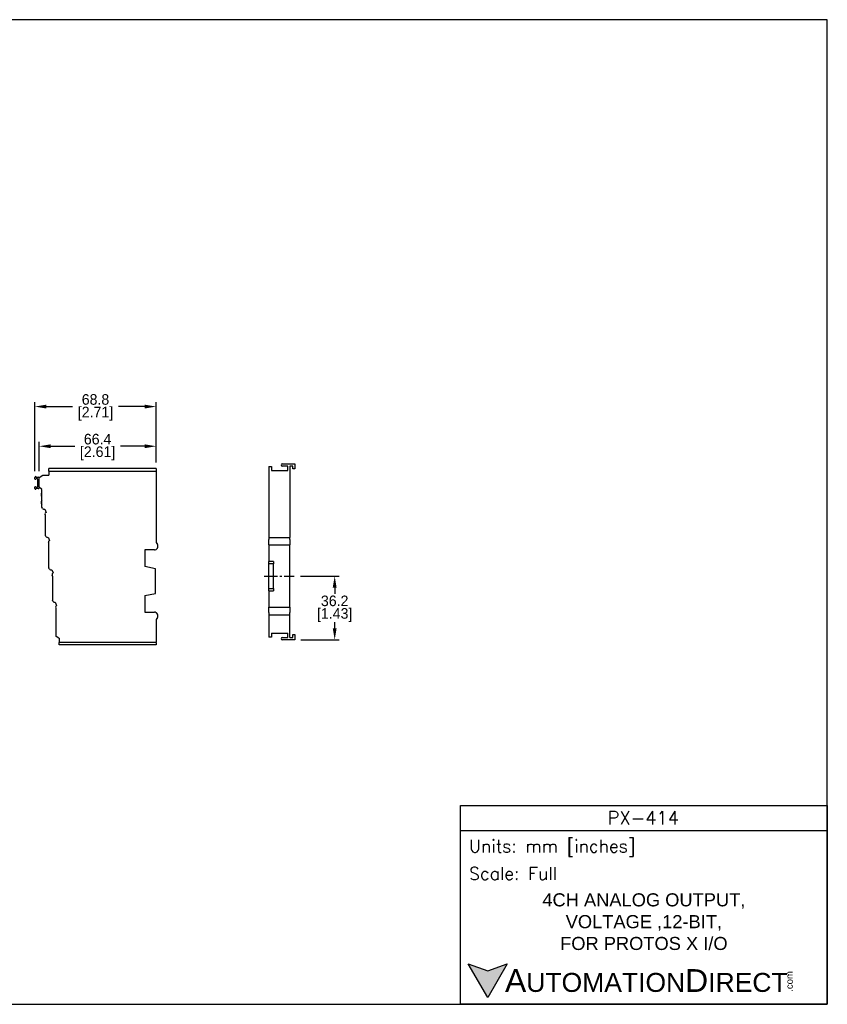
# Model space of a CAD drawing. Header units: inches. Extents: x 0 to 864, y 0 to 559.
# Tile 3 of 3: x 405 to 864, y 0 to 559. Entities that reach past the tile are written whole.
import ezdxf

# ---------------------------------------------------------------- set-up
doc = ezdxf.new("R2010")
doc.units = ezdxf.units.IN
doc.header["$LTSCALE"] = 10
doc.header["$MEASUREMENT"] = 0
doc.linetypes.add('CENTER2', pattern=[1.125, 0.75, -0.125, 0.125, -0.125])
for name, color, linetype in [('CENTERLINE', 40, 'CENTER2'), ('DIMENSIONS', 140, 'Continuous'), ('TEXT', 140, 'Continuous')]:
    doc.layers.add(name, color=color, linetype=linetype)
doc.styles.add('\\M+2ABAC\\M+2A6A11', font='txt')
doc.styles.add('ROMANS', font='romans.shx')
doc.dimstyles.get("Standard").update_dxf_attribs({"dimtxt": 6, "dimasz": 6.5, "dimexe": 2.5, "dimexo": 3.5, "dimgap": 1, "dimtad": 0, "dimtih": 1, "dimtoh": 1, "dimdec": 1, "dimzin": 0, "dimdsep": 46, "dimtxsty": 'Standard', "dimcen": 0, "dimadec": 0, "dimazin": 0, "dimtfac": 1, "dimtdec": 1, "dimtofl": 0, "dimtmove": 0, "dimatfit": 3, "dimfxl": 0, "dimtolj": 1, "dimtzin": 0, "dimarcsym": 0})

# ---------------------------------------------------------------- blocks, each defined once
blk = doc.blocks.new('*D13')
at = {"layer": 'DEFPOINTS', "color": 0}
for p in [(413.8, 339.23), (482.6, 304.03), (413.8, 298.98)]:
    blk.add_point(p, dxfattribs=at)
at = {"layer": 'DIMENSIONS', "color": 0, "lineweight": -2}
for p, q in [((413.8, 302.48), (413.8, 341.73)), ((482.6, 307.53), (482.6, 341.73)), ((420.3, 339.23), (435.2, 339.23)), ((476.1, 339.23), (461.2, 339.23))]:
    blk.add_line(p, q, dxfattribs=at)
at = {"layer": 'DIMENSIONS', "color": 0}
for points in [[(420.3, 340.32), (420.3, 338.15), (413.8, 339.23)], [(476.1, 340.32), (476.1, 338.15), (482.6, 339.23)]]:
    blk.add_solid(points, dxfattribs=at)
at = {"layer": 'DIMENSIONS', "color": 0, "char_height": 6, "attachment_point": 5}
for s, insert in [('\\A1;68.8', (448.2, 343.23)), ('\\A1;[2.71]', (448.2, 335.23))]:
    blk.add_mtext(s, dxfattribs=dict(at, insert=insert))
blk = doc.blocks.new('*D14')
at = {"layer": 'DEFPOINTS', "color": 0}
for p in [(482.6, 316.71), (482.6, 304.03), (416.2, 299.02)]:
    blk.add_point(p, dxfattribs=at)
at = {"layer": 'DIMENSIONS', "color": 0, "lineweight": -2}
for p, q in [((416.2, 302.52), (416.2, 319.21)), ((482.6, 307.53), (482.6, 319.21)), ((422.7, 316.71), (436.4, 316.71)), ((476.1, 316.71), (462.4, 316.71))]:
    blk.add_line(p, q, dxfattribs=at)
at = {"layer": 'DIMENSIONS', "color": 0}
for points in [[(422.7, 317.8), (422.7, 315.63), (416.2, 316.71)], [(476.1, 317.8), (476.1, 315.63), (482.6, 316.71)]]:
    blk.add_solid(points, dxfattribs=at)
at = {"layer": 'DIMENSIONS', "color": 0, "char_height": 6, "attachment_point": 5}
for s, insert in [('\\A1;66.4', (449.4, 320.71)), ('\\A1;[2.61]', (449.4, 312.71))]:
    blk.add_mtext(s, dxfattribs=dict(at, insert=insert))
blk = doc.blocks.new('*D16')
at = {"layer": 'DEFPOINTS', "color": 0}
for p in [(561.01, 243.03), (561.31, 206.83), (583.97, 206.83)]:
    blk.add_point(p, dxfattribs=at)
at = {"layer": 'DIMENSIONS', "color": 0, "lineweight": -2}
for p, q in [((564.51, 243.03), (586.47, 243.03)), ((583.97, 236.53), (583.97, 232.93)), ((583.97, 213.33), (583.97, 216.93)), ((564.81, 206.83), (586.47, 206.83))]:
    blk.add_line(p, q, dxfattribs=at)
at = {"layer": 'DIMENSIONS', "color": 0}
for points in [[(582.88, 236.53), (585.05, 236.53), (583.97, 243.03)], [(582.88, 213.33), (585.05, 213.33), (583.97, 206.83)]]:
    blk.add_solid(points, dxfattribs=at)
at = {"layer": 'DIMENSIONS', "color": 0, "char_height": 6, "attachment_point": 5}
for s, insert in [('\\A1;36.2', (583.97, 228.93)), ('\\A1;[1.43]', (583.97, 220.93))]:
    blk.add_mtext(s, dxfattribs=dict(at, insert=insert))

msp = doc.modelspace()

# ---------------------------------------------------------------- hatches: boundary and pattern name
at = {"layer": 'TEXT'}
msp.add_hatch(color=256, dxfattribs=at).paths.add_polyline_path([(681.96, 23.02), (670.87, 18.98), (659.78, 23.02), (670.87, 3.82)])

# ---------------------------------------------------------------- linework, layer by layer
for p, q in [((482.6, 304.03), (421.8, 304.03)), ((421.8, 302.63), (421.8, 304.03)), ((421.8, 302.63), (421.8, 302.43)), ((482.6, 302.43), (421.8, 302.43)), ((421.8, 302.43), (421.8, 300.23)), ((482.6, 304.03), (482.6, 302.63)), ((482.6, 302.43), (482.6, 302.63)), ((482.6, 302.43), (482.6, 262.13)), ((546.51, 305.23), (546.51, 264.93)), ((546.51, 305.23), (548.11, 305.23)), ((548.11, 305.23), (548.11, 303.03)), ((548.11, 303.03), (557.31, 303.03)), ((554.21, 306.83), (561.31, 306.83)), ((557.31, 305.43), (554.21, 305.43)), ((557.31, 303.03), (557.31, 305.43)), ((558.51, 305.43), (558.51, 264.93)), ((560.21, 305.43), (558.51, 305.43)), ((560.21, 303.83), (560.21, 305.43)), ((561.31, 303.83), (560.21, 303.83)), ((561.31, 306.83), (561.31, 303.83)), ((413.8, 298.28), (413.8, 298.98)), ((414.6, 298.28), (414.28, 298.04)), ((414.3, 299.48), (414.3, 299.08)), ((414.3, 299.08), (415.7, 299.08)), ((415.4, 293.88), (415.4, 297.88)), ((416.2, 299.02), (418.3, 300.23)), ((416.2, 293.43), (416.2, 299.02)), ((418.3, 300.23), (421.8, 300.23)), ((413.8, 292.78), (413.8, 293.48)), ((414.28, 293.72), (414.6, 293.48)), ((414.3, 292.68), (414.3, 292.28)), ((415.7, 292.68), (414.3, 292.68)), ((417.8, 292.23), (416.2, 293.43)), ((416.2, 293.43), (416.2, 293.18)), ((417.8, 282.14), (417.8, 292.23)), ((418.05, 281.57), (417.8, 282.14)), ((419.36, 281.05), (420.14, 279.2)), ((419.8, 277.43), (419.61, 277.89)), ((419.8, 266.14), (419.8, 277.43)), ((420.05, 265.57), (419.8, 266.14)), ((421.36, 265.05), (422.14, 263.2)), ((546.51, 264.93), (546.51, 263.77)), ((546.51, 264.93), (558.51, 264.93)), ((546.51, 260.73), (546.51, 263.77)), ((558.51, 263.77), (558.51, 264.93)), ((558.51, 263.77), (558.51, 260.73)), ((421.8, 261.43), (421.61, 261.89)), ((421.8, 247.74), (421.8, 261.43)), ((476.2, 257.93), (476.2, 248.55)), ((481.6, 257.93), (476.2, 257.93)), ((482.6, 262.13), (483.31, 260.98)), ((546.51, 260.73), (546.51, 251.34)), ((546.51, 260.73), (558.51, 260.73)), ((558.51, 225.33), (558.51, 260.73)), ((422.05, 247.17), (421.8, 247.74)), ((423.36, 246.65), (424.14, 244.8)), ((482.2, 247.23), (476.2, 248.55)), ((482.2, 233.23), (482.2, 247.23)), ((549.21, 251.34), (546.51, 251.34)), ((546.51, 250.03), (546.51, 251.34)), ((549.21, 250.03), (546.51, 250.03)), ((546.51, 236.03), (546.51, 250.03)), ((549.21, 251.34), (549.21, 250.03)), ((549.21, 236.03), (549.21, 250.03)), ((423.8, 243.03), (423.61, 243.49)), ((423.8, 243.03), (423.8, 229.34)), ((546.51, 236.03), (549.21, 236.03)), ((546.51, 234.72), (546.51, 236.03)), ((546.51, 234.72), (549.21, 234.72)), ((546.51, 234.72), (546.51, 225.33)), ((549.21, 236.03), (549.21, 234.72)), ((424.05, 228.77), (423.8, 229.34)), ((476.2, 231.92), (482.2, 233.23)), ((476.2, 231.92), (476.2, 222.53)), ((425.36, 228.25), (426.14, 226.4)), ((425.8, 224.63), (425.61, 225.09)), ((425.8, 208.74), (425.8, 224.63)), ((546.51, 222.29), (546.51, 225.33)), ((546.51, 225.33), (558.51, 225.33)), ((558.51, 225.33), (558.51, 222.29)), ((476.2, 222.53), (481.6, 222.53)), ((483.31, 219.49), (482.6, 218.33)), ((482.6, 218.33), (482.6, 205.63)), ((546.51, 222.29), (546.51, 221.13)), ((546.51, 221.13), (546.51, 208.43)), ((546.51, 221.13), (558.51, 221.13)), ((558.51, 221.13), (558.51, 222.29)), ((558.51, 208.23), (558.51, 221.13)), ((427.38, 207.83), (425.8, 208.74)), ((427.6, 207.83), (427.38, 207.83)), ((427.6, 207.83), (427.6, 205.63)), ((548.11, 208.43), (546.51, 208.43)), ((548.11, 210.63), (548.11, 208.43)), ((548.11, 210.63), (557.31, 210.63)), ((554.21, 208.23), (557.31, 208.23)), ((561.31, 206.83), (554.21, 206.83)), ((557.31, 208.23), (557.31, 210.63)), ((558.51, 208.23), (560.21, 208.23)), ((560.21, 209.83), (561.31, 209.83)), ((560.21, 208.23), (560.21, 209.83)), ((561.31, 209.83), (561.31, 206.83)), ((427.6, 205.63), (427.6, 205.43)), ((482.6, 205.43), (427.6, 205.43)), ((427.6, 204.03), (427.6, 205.43)), ((482.6, 204.03), (427.6, 204.03)), ((482.6, 205.43), (482.6, 205.63)), ((482.6, 205.43), (482.6, 204.03))]:
    msp.add_line(p, q)
for centre, radius, start, end in [((554.21, 306.13), 0.7, 90, 270), ((414.3, 298.98), 0.5, 90, 180), ((414.1, 298.28), 0.3, 180, 306.8699), ((414.9, 297.88), 0.5, 0, 126.8699), ((415.7, 298.58), 0.5, 0, 90), ((414.1, 293.48), 0.3, 53.1301, 180), ((414.3, 292.78), 0.5, 180, 270), ((414.9, 293.88), 0.5, 233.1301, 0), ((415.7, 293.18), 0.5, 270, 0), ((418.8, 289.23), 1.5, 131.8103, 228.1897), ((418.8, 284.83), 1.5, 131.8103, 228.1897), ((418.97, 281.97), 1, 203, 293), ((420.53, 278.28), 1, 113, 203), ((420.97, 265.97), 1, 203, 293), ((422.53, 262.28), 1, 113, 203), ((481.6, 259.93), 2, 270, 31.4096), ((422.97, 247.57), 1, 203, 293), ((424.53, 243.88), 1, 113, 203), ((424.97, 229.17), 1, 203, 293), ((426.53, 225.48), 1, 113, 203), ((481.6, 220.53), 2, 328.5904, 90), ((554.21, 207.53), 0.7, 90, 270)]:
    msp.add_arc(centre, radius, start, end)
at = {"layer": 'CENTERLINE'}
msp.add_line((544.01, 243.03), (561.01, 243.03), dxfattribs=at)
at = {"layer": 'DEFPOINTS'}
msp.add_lwpolyline([(0, 0), (863.6, 0), (863.6, 558.8), (0, 558.8)], close=True, dxfattribs=at)
at = {"layer": 'TEXT'}
msp.add_line((655.33, 98.56), (863.6, 98.56), dxfattribs=at)
for points in [[(655.33, 0), (655.33, 112.92), (863.6, 112.92), (863.6, 0)], [(681.96, 23.02), (670.87, 3.82), (659.78, 23.02), (670.87, 18.98)]]:
    msp.add_lwpolyline(points, close=True, dxfattribs=at)

# ---------------------------------------------------------------- texts
for s, insert, char_height, width, attachment_point, style in [('PX-414', (759.14, 105.84), 7.424, 139.7542, 5, 'ROMANS'), (' Units: mm [inches]', (655.33, 88.58), 7.1781, 208.2697, 4, 'ROMANS'), (' Scale: Full', (655.33, 74.22), 7.1781, 208.2697, 4, 'ROMANS'), ('{\\fArial|b0|i0|c0|p34;     \\H1.2x;A\\H0.8333x;UTOMATION\\H1.2x;D\\H0.8333x;IRECT}', (659.78, 13.42), 10.7671, 182.3913, 4, '\\M+2ABAC\\M+2A6A11')]:
    msp.add_mtext(s, dxfattribs=dict(at, insert=insert, char_height=char_height, width=width, attachment_point=attachment_point, style=style))
at = {"layer": 'TEXT', "insert": (759.47, 46.86), "char_height": 7.4245, "width": 166.3988, "attachment_point": 5}
msp.add_mtext('{\\fArial|b0|i0|c0|p34;4CH ANALOG OUTPUT, \\PVOLTAGE ,12-BIT, \\PFOR PROTOS X I/O}', dxfattribs=at)
at = {"layer": 'TEXT', "insert": (840.11, 7.11), "char_height": 3.8762, "width": 11.4864, "attachment_point": 1, "rotation": 90, "style": '\\M+2ABAC\\M+2A6A11'}
msp.add_mtext('{\\fArial|b0|i0|c0|p34;.com}', dxfattribs=at)

# ---------------------------------------------------------------- dimensions: what is measured, and where the dimension line sits
at = {"layer": 'DIMENSIONS'}
for base, p1, p2, picture, middle in [((413.8, 339.23), (482.6, 304.03), (413.8, 298.98), '*D13', (448.2, 339.23)), ((482.6, 316.71), (416.2, 299.02), (482.6, 304.03), '*D14', (449.4, 316.71))]:
    dim = msp.add_linear_dim(base=base, p1=p1, p2=p2, dimstyle='Standard', override={"dimpost": '\\X'}, dxfattribs=at)
    dim.commit()
    dim.dimension.update_dxf_attribs({"geometry": picture, "text_midpoint": middle})
dim = msp.add_linear_dim(base=(583.97, 206.83), p1=(561.01, 243.03), p2=(561.31, 206.83), angle=90, dimstyle='Standard', override={"dimpost": '\\X'}, dxfattribs=at)
dim.commit()
dim.dimension.update_dxf_attribs({"geometry": '*D16', "text_midpoint": (583.97, 224.93)})

doc.saveas('drawing.dxf')
